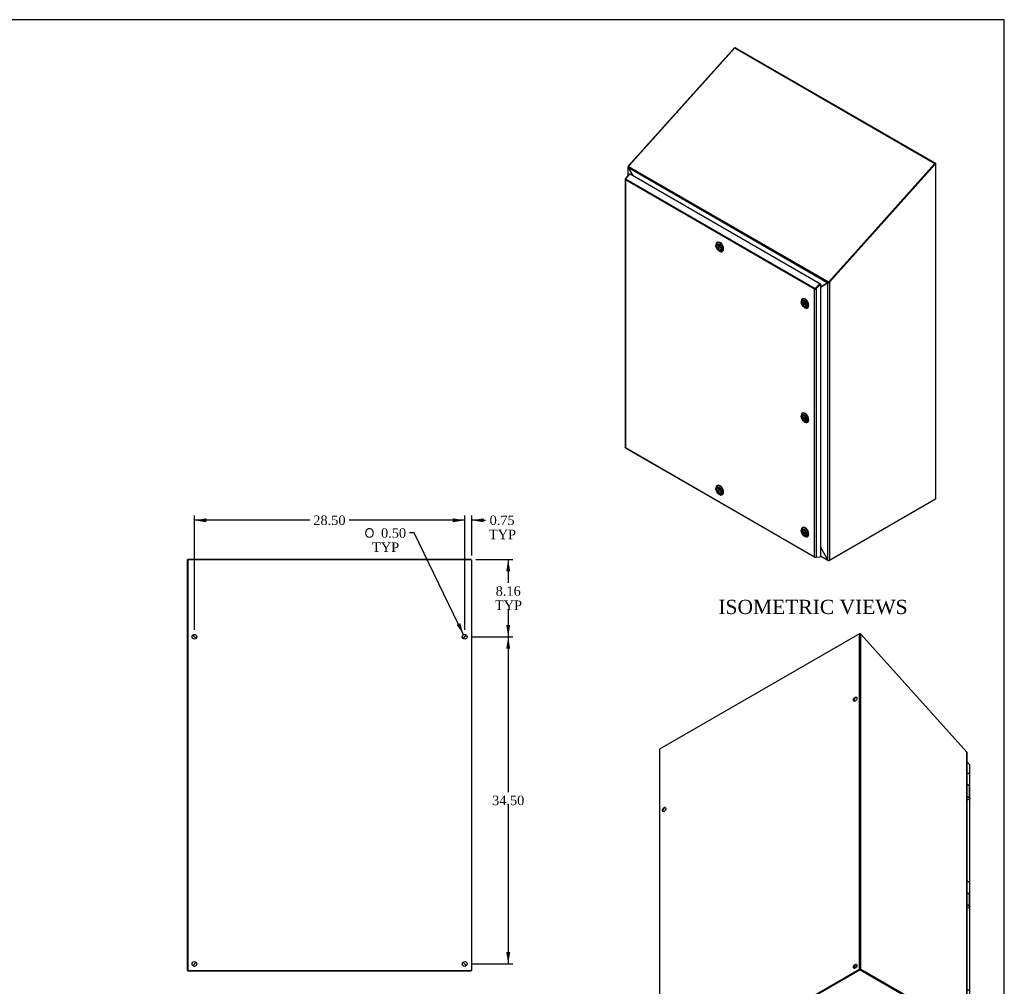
# Model space of a CAD drawing. Header units: inches. Extents: x 1 to 240, y -1 to 159.
# Tile 20 of 20: x 136 to 240, y 57 to 159. Entities that reach past the tile are written whole.
import ezdxf
from ezdxf.enums import TextEntityAlignment as Align

# ---------------------------------------------------------------- set-up
doc = ezdxf.new("R2010")
doc.units = ezdxf.units.IN
doc.header["$MEASUREMENT"] = 0
for name, color, linetype in [('COM70220', 7, 'Continuous'), ('COM70701-2', 7, 'Continuous'), ('COM70702-11', 7, 'Continuous'), ('COM70703-6', 7, 'Continuous'), ('COM70704-2', 7, 'Continuous'), ('COM70705-9', 7, 'Continuous'), ('Default', 7, 'Continuous'), ('HNG86659-1', 7, 'Continuous'), ('LOK10031', 7, 'Continuous'), ('LOK10031_INSERT', 7, 'Continuous'), ('STD26089', 7, 'Continuous')]:
    doc.layers.add(name, color=color, linetype=linetype)
doc.styles.add('SEACAD_Solid_Edge_ANSI1_Symbols', font='txt')
doc.styles.add('SEACAD_Times_New_Roman', font='times.ttf')
doc.dimstyles.new('HAMMOND_(STH_-_240x160)', dxfattribs={"dimtxt": 1, "dimasz": 1.25, "dimexe": 0.5, "dimexo": 0.5, "dimgap": 0.25, "dimtad": 0, "dimtih": 1, "dimtoh": 1, "dimzin": 0, "dimdsep": 46, "dimtxsty": 'SEACAD_Times_New_Roman', "dimblk1": '_SE_FILLED', "dimblk2": '_SE_FILLED', "dimsah": 1, "dimcen": 0.5, "dimadec": 0, "dimazin": 0, "dimtfac": 0.8, "dimtofl": 0, "dimtmove": 0, "dimatfit": 3, "dimfxl": 1, "dimtolj": 1, "dimtzin": 0, "dimarcsym": 0})

# ---------------------------------------------------------------- blocks, each defined once
blk = doc.blocks.new('SE5')
at = {"layer": 'COM70701-2', "color": 7, "linetype": 'Continuous'}
for p, q in [((183.3, 102.25), (153.48, 102.25)), ((153.48, 102.25), (153.48, 58.95)), ((183.41, 58.95), (183.41, 102.21)), ((182.49, 93.95), (182.84, 94.31)), ((182.48, 59.81), (182.84, 59.45)), ((153.48, 58.95), (183.3, 58.95)), ((183.41, 58.95), (183.3, 58.95))]:
    blk.add_line(p, q, dxfattribs=at)
for centre in [(154.16, 94.13), (182.66, 94.13), (154.16, 59.63), (182.66, 59.63)]:
    blk.add_circle(centre, 0.25, dxfattribs=at)
blk.add_open_spline([(183.3, 102.25), (183.32, 102.25), (183.33, 102.24), (183.36, 102.23), (183.37, 102.23), (183.39, 102.22), (183.4, 102.22), (183.41, 102.21), (183.41, 102.21), (183.41, 102.21)], degree=3, knots=[0, 0, 0, 0, 0.25, 0.25, 0.5, 0.5, 0.75, 0.75, 1, 1, 1, 1], dxfattribs=at)
at = {"layer": 'COM70702-11', "color": 7, "linetype": 'Continuous'}
for p, q in [((183.34, 102.29), (153.48, 102.29)), ((153.48, 102.25), (153.48, 102.29)), ((183.34, 102.24), (183.34, 102.29)), ((154.35, 93.96), (153.99, 94.31)), ((182.83, 94.31), (182.48, 93.96))]:
    blk.add_line(p, q, dxfattribs=at)
at = {"layer": 'COM70703-6', "color": 7, "linetype": 'Continuous'}
for p, q in [((154.34, 59.81), (153.98, 59.45)), ((182.84, 59.45), (182.48, 59.81)), ((153.48, 58.88), (153.48, 58.95)), ((183.34, 58.88), (153.48, 58.88)), ((183.34, 58.88), (183.34, 58.95))]:
    blk.add_line(p, q, dxfattribs=at)
at = {"layer": 'COM70704-2', "color": 7, "linetype": 'Continuous'}
for p, q in [((153.41, 102.25), (153.41, 58.95)), ((153.48, 102.25), (153.41, 102.25)), ((153.48, 102.25), (153.48, 102.25)), ((153.99, 94.31), (154.34, 93.96)), ((154.34, 59.81), (153.98, 59.45)), ((153.48, 58.95), (153.41, 58.95))]:
    blk.add_line(p, q, dxfattribs=at)
at = {"layer": 'COM70705-9', "color": 7, "linetype": 'Continuous'}
for p, q in [((154.2, 94.11), (154.2, 94.11)), ((154.27, 94.04), (154.27, 94.04)), ((182.55, 94.02), (182.55, 94.04)), ((182.63, 94.09), (182.63, 94.11))]:
    blk.add_line(p, q, dxfattribs=at)
blk = doc.blocks.new('SE6')
at = {"layer": 'COM70701-2', "color": 7, "linetype": 'Continuous'}
for p, q in [((211.07, 156.2), (199.91, 143.75)), ((211.08, 156.19), (211.07, 156.2)), ((211.22, 156.23), (211.18, 156.21)), ((211.22, 156.23), (232.31, 144.06)), ((199.88, 143.68), (199.88, 142.72)), ((199.91, 143.75), (199.89, 143.73)), ((199.95, 143.71), (199.89, 143.73)), ((199.91, 143.75), (199.96, 143.72)), ((199.91, 143.6), (200.37, 142.8)), ((199.91, 142.75), (199.91, 143.6)), ((199.92, 143.6), (199.91, 143.6)), ((232.24, 144.04), (232.26, 144.03)), ((232.26, 144.03), (232.31, 144.06)), ((232.31, 144.06), (232.31, 144))]:
    blk.add_line(p, q, dxfattribs=at)
for centre, radius, start, end in [((211.18, 156.06), 0.179, 113.5953, 128.7429), ((211.18, 156.06), 0.179, 76.8191, 103.8571), ((200, 143.68), 0.119, 152.9508, 222.4898)]:
    blk.add_arc(centre, radius, start, end, dxfattribs=at)
at = {"layer": 'COM70702-11', "color": 7, "linetype": 'Continuous'}
for p, q in [((211.13, 156.24), (200.03, 143.87)), ((211.13, 156.24), (232.24, 144.05)), ((199.92, 143.62), (220.96, 131.47)), ((199.92, 143.62), (199.93, 143.58)), ((199.93, 143.58), (200.38, 142.79)), ((200.03, 143.87), (199.95, 143.73)), ((199.95, 143.73), (221.01, 131.57)), ((232.24, 144.05), (221.15, 131.68)), ((232.25, 144.02), (232.24, 144.05)), ((219.88, 131.09), (219.88, 131.09)), ((219.92, 131.13), (219.92, 131.13)), ((220.18, 131), (220.95, 131.44)), ((220.95, 131.44), (220.96, 131.47)), ((221.01, 131.5), (220.96, 131.47)), ((221, 131.47), (221.01, 131.5)), ((221.01, 131.57), (221.15, 131.68)), ((221.03, 131.53), (221.01, 131.57)), ((221.03, 131.53), (221.1, 131.59)), ((221.15, 131.68), (221.16, 131.65))]:
    blk.add_line(p, q, dxfattribs=at)
for centre, radius, start, end in [((200.09, 143.63), 0.172, 143.0833, 182.5836), ((221.13, 131.45), 0.171, 132.2557, 170.973), ((221.07, 131.48), 0.0636, 122.7267, 157.8165)]:
    blk.add_arc(centre, radius, start, end, dxfattribs=at)
at = {"layer": 'COM70703-6', "color": 7, "linetype": 'Continuous'}
for p, q in [((220.18, 103.59), (220.97, 102.22)), ((220.18, 102.68), (220.97, 102.22)), ((220.18, 102.64), (221.02, 102.16)), ((221.05, 102.18), (221.05, 102.15)), ((221.07, 102.16), (221.05, 102.15)), ((221.12, 102.19), (221.07, 102.16)), ((221.07, 102.16), (221.07, 102.18))]:
    blk.add_line(p, q, dxfattribs=at)
blk.add_open_spline([(221.05, 102.15), (221.04, 102.15), (221.03, 102.15), (221.01, 102.16), (221, 102.16), (220.99, 102.18), (220.98, 102.18), (220.97, 102.2), (220.97, 102.21), (220.97, 102.22)], degree=3, knots=[0, 0, 0, 0, 0.25, 0.25, 0.5, 0.5, 0.75, 0.75, 1, 1, 1, 1], dxfattribs=at)
at = {"layer": 'COM70704-2', "color": 7, "linetype": 'Continuous'}
for p, q in [((221.07, 131.55), (232.26, 144.03)), ((221.12, 131.52), (232.31, 144)), ((232.26, 144.03), (232.31, 144)), ((232.31, 144), (232.31, 108.65)), ((220.97, 131.45), (220.18, 131)), ((220.18, 131), (220.2, 131.01)), ((221.01, 131.47), (220.2, 131.01)), ((221.01, 131.47), (220.97, 131.45)), ((220.97, 102.22), (220.97, 131.45)), ((221.07, 131.55), (221.12, 131.52)), ((221.12, 131.52), (221.12, 102.19)), ((232.31, 108.65), (221.12, 102.19)), ((220.18, 103.59), (220.97, 102.22)), ((221.12, 102.19), (221.1, 102.18))]:
    blk.add_line(p, q, dxfattribs=at)
for centre, radius, start, end in [((220.95, 131.67), 0.223, 273.5268, 318.1889), ((220.96, 131.55), 0.0947, 300.0362, 319.7456), ((220.81, 131.68), 0.291, 320.1906, 334.3739), ((221.08, 102.36), 0.181, 231.8532, 275.1984)]:
    blk.add_arc(centre, radius, start, end, dxfattribs=at)
at = {"layer": 'COM70705-9', "color": 7, "linetype": 'Continuous'}
for p, q in [((199.58, 142.37), (199.58, 114.1)), ((199.59, 142.34), (199.59, 142.35)), ((199.59, 142.34), (199.59, 142.34)), ((199.61, 142.42), (200.08, 142.94)), ((199.61, 142.42), (199.62, 142.41)), ((199.61, 142.3), (199.61, 114.09)), ((219.56, 130.78), (199.61, 142.3)), ((200.11, 142.95), (199.63, 142.42)), ((199.63, 142.42), (219.63, 130.87)), ((200.08, 142.94), (200.09, 142.93)), ((200.11, 142.95), (220.11, 131.4)), ((219.59, 130.8), (219.66, 130.84)), ((219.63, 130.87), (220.11, 131.4)), ((219.66, 130.84), (220.13, 131.36)), ((220.13, 131.36), (219.66, 130.84)), ((219.71, 130.81), (219.66, 130.84)), ((220.18, 131.33), (219.71, 130.81)), ((220.13, 131.36), (220.11, 131.4)), ((220.13, 131.36), (220.18, 131.33)), ((220.18, 131.33), (220.18, 102.56)), ((219.56, 102.57), (219.56, 130.78)), ((219.59, 130.8), (219.59, 130.79)), ((219.59, 130.79), (219.59, 130.79)), ((219.71, 130.81), (219.71, 102.54)), ((199.59, 114.08), (199.59, 114.08)), ((199.59, 114.07), (199.59, 114.08)), ((199.59, 114.07), (199.59, 114.07)), ((199.6, 114.05), (219.61, 102.51)), ((199.61, 114.09), (219.56, 102.57)), ((219.59, 102.53), (219.59, 102.53)), ((219.59, 102.53), (219.59, 102.53)), ((220.11, 102.52), (219.63, 102.5)), ((219.71, 102.54), (220.18, 102.56)), ((220.12, 102.55), (220.11, 102.52))]:
    blk.add_line(p, q, dxfattribs=at)
for centre, major_axis, ratio, start_param, end_param in [((199.68, 142.37), (0.108, 0), 0.57735, 2.356194, 3.587154), ((199.66, 142.35), (0.054, 0.0935), 0.57735, 1.22173, 2.049297), ((199.68, 142.34), (-0.086, 0.136), 0.549, 1.242088, 1.548986), ((199.68, 142.34), (-0.078, 0.123), 0.60466, 1.204587, 1.544038), ((219.66, 130.81), (0.054, 0.0935), 0.57735, 1.22173, 2.049297), ((219.63, 130.82), (0.036, 0.0189), 0.041976, -1.166142, -0.854205), ((219.63, 130.82), (-0.114, -0.059), 0.041488, 0.811828, 1.118725), ((219.63, 130.82), (-0.108, -0.057), 0.041976, 0.763364, 1.102814), ((219.63, 130.85), (0.108, 0), 0.57735, 4.266828, 5.497787), ((199.68, 114.1), (0.108, 0), 0.57735, 3.141593, 3.587154), ((199.68, 114.13), (-0.114, -0.059), 0.041488, 0.50493, 0.811828), ((199.68, 114.13), (-0.108, -0.057), 0.041976, 0.423914, 0.763364), ((199.66, 114.15), (0.054, 0.0935), 0.57735, 2.663092, 3.141593), ((219.63, 102.62), (0.078, -0.123), 0.60466, 4.68563, 5.025081), ((219.63, 102.62), (0.086, -0.136), 0.549, 4.690578, 4.997476), ((219.63, 102.58), (0.108, 0), 0.57735, 4.266828, 5.497787), ((219.66, 102.6), (0.054, 0.0935), 0.57735, 2.663092, 3.490659)]:
    blk.add_ellipse(centre, major_axis=major_axis, ratio=ratio, start_param=start_param, end_param=end_param, dxfattribs=at)
at = {"layer": 'LOK10031', "color": 7, "linetype": 'Continuous'}
for p, q in [((209.15, 135.46), (209.15, 135.38)), ((209.31, 135.74), (209.27, 135.71)), ((209.47, 134.83), (209.54, 134.79)), ((209.82, 134.76), (209.86, 134.78)), ((218.3, 129.78), (218.26, 129.75)), ((218.14, 129.5), (218.14, 129.42)), ((218.46, 128.87), (218.53, 128.83)), ((218.81, 128.8), (218.85, 128.83)), ((218.14, 117.44), (218.14, 117.36)), ((218.3, 117.72), (218.26, 117.69)), ((218.46, 116.81), (218.53, 116.77)), ((218.81, 116.74), (218.85, 116.77)), ((209.31, 110.08), (209.27, 110.06)), ((209.15, 109.81), (209.15, 109.73)), ((209.47, 109.17), (209.54, 109.13)), ((209.82, 109.11), (209.86, 109.13)), ((218.14, 105.38), (218.14, 105.3)), ((218.3, 105.66), (218.26, 105.63)), ((218.46, 104.75), (218.53, 104.71)), ((218.81, 104.68), (218.85, 104.71))]:
    blk.add_line(p, q, dxfattribs=at)
for centre, major_axis in [((209.47, 135.19), (-0.225, 0.39)), ((209.47, 135.19), (-0.158, 0.273)), ((218.46, 129.24), (-0.225, 0.39)), ((218.46, 129.24), (-0.158, 0.273)), ((218.46, 117.18), (-0.225, 0.39)), ((218.46, 117.18), (-0.157, 0.273)), ((209.47, 109.54), (-0.225, 0.39)), ((209.47, 109.54), (-0.157, 0.273)), ((218.46, 105.12), (-0.225, 0.39)), ((218.46, 105.12), (-0.157, 0.273))]:
    blk.add_ellipse(centre, major_axis=major_axis, ratio=0.57735, dxfattribs=at)
for centre, start_param, end_param in [((209.54, 135.23), 0, 0.785398), ((209.54, 135.23), 2.356194, 6.283185), ((209.58, 135.26), 3.141593, 6.283185), ((218.53, 129.28), 2.356194, 6.283185), ((218.57, 129.3), 3.141593, 6.283185), ((218.53, 129.28), 0, 0.785398), ((218.53, 117.22), 0, 0.785398), ((218.53, 117.22), 2.356194, 6.283185), ((218.57, 117.24), 3.141593, 6.283185), ((209.54, 109.58), 0, 0.785398), ((209.54, 109.58), 2.356194, 6.283185), ((209.58, 109.61), 3.141593, 6.283185), ((218.53, 105.16), 0, 0.785398), ((218.53, 105.16), 2.356194, 6.283185), ((218.57, 105.18), 3.141593, 6.283185)]:
    blk.add_ellipse(centre, major_axis=(-0.275, 0.476), ratio=0.57735, start_param=start_param, end_param=end_param, dxfattribs=at)
at = {"layer": 'LOK10031_INSERT', "color": 7, "linetype": 'Continuous'}
for p, q in [((209.33, 135.48), (209.31, 135.46)), ((209.44, 135.46), (209.44, 135.46)), ((209.44, 135.46), (209.44, 134.96)), ((209.5, 134.99), (209.44, 134.96)), ((209.5, 135.43), (209.5, 135.43)), ((209.5, 134.92), (209.5, 135.43)), ((209.63, 134.92), (209.65, 134.93)), ((218.68, 129.14), (218.24, 129.4)), ((218.24, 129.33), (218.3, 129.36)), ((218.24, 129.33), (218.68, 129.08)), ((218.32, 129.52), (218.3, 129.51)), ((218.62, 128.97), (218.64, 128.98)), ((218.68, 129.14), (218.68, 129.14)), ((218.68, 129.08), (218.68, 129.08)), ((218.68, 117.08), (218.24, 117.34)), ((218.32, 117.46), (218.3, 117.45)), ((218.24, 117.27), (218.3, 117.3)), ((218.24, 117.27), (218.68, 117.02)), ((218.62, 116.91), (218.64, 116.92)), ((218.68, 117.08), (218.68, 117.08)), ((218.68, 117.02), (218.68, 117.02)), ((209.33, 109.82), (209.31, 109.81)), ((209.44, 109.81), (209.44, 109.81)), ((209.44, 109.81), (209.44, 109.31)), ((209.5, 109.34), (209.44, 109.31)), ((209.5, 109.78), (209.5, 109.78)), ((209.5, 109.27), (209.5, 109.78)), ((209.63, 109.27), (209.65, 109.28)), ((218.68, 105.02), (218.24, 105.28)), ((218.24, 105.21), (218.3, 105.24)), ((218.24, 105.21), (218.68, 104.96)), ((218.32, 105.4), (218.3, 105.39)), ((218.68, 105.02), (218.68, 105.02)), ((218.68, 104.96), (218.68, 104.96)), ((218.62, 104.85), (218.64, 104.86))]:
    blk.add_line(p, q, dxfattribs=at)
for centre, major_axis, start_param, end_param in [((209.47, 135.19), (0.156, -0.271), 2.484547, 5.369435), ((209.47, 135.19), (-0.156, 0.271), 2.484547, 5.369435), ((218.46, 129.24), (0.156, -0.271), 0.91375, 3.798639), ((218.46, 129.24), (-0.156, 0.271), 0.91375, 3.798639), ((218.46, 117.18), (0.156, -0.271), 0.91375, 3.798639), ((218.46, 117.18), (-0.156, 0.271), 0.91375, 3.798639), ((209.47, 109.54), (0.156, -0.271), 2.484547, 5.369435), ((209.47, 109.54), (-0.156, 0.271), 2.484547, 5.369435), ((218.46, 105.12), (0.156, -0.271), 0.91375, 3.798639), ((218.46, 105.12), (-0.156, 0.271), 0.91375, 3.798639)]:
    blk.add_ellipse(centre, major_axis=major_axis, ratio=0.57735, start_param=start_param, end_param=end_param, dxfattribs=at)
blk = doc.blocks.new('SE7')
at = {"layer": 'COM70220', "color": 7, "linetype": 'Continuous'}
for centre, major_axis, start_param, end_param in [((235.47, 52.48), (0.125, -0.217), -1.368171, -1.272424), ((216.29, 41.61), (0.25, 0.433), 3.142302, 3.166374), ((216.29, 41.41), (0.125, -0.217), -1.368171, -1.247847)]:
    blk.add_ellipse(centre, major_axis=major_axis, ratio=0.57735, start_param=start_param, end_param=end_param, dxfattribs=at)
blk.add_open_spline([(216.02, 41.19), (216.03, 41.19), (216.03, 41.19), (216.04, 41.18), (216.04, 41.18)], degree=3, knots=[0.93472305, 0.93472305, 0.93472305, 0.93472305, 0.96826827, 1, 1, 1, 1], dxfattribs=at)
at = {"layer": 'COM70701-2', "color": 7, "linetype": 'Continuous'}
for p, q in [((224.29, 94.44), (203.21, 82.27)), ((224.29, 59.09), (224.29, 94.44)), ((224.45, 59.09), (224.45, 94.41)), ((224.45, 94.41), (235.61, 81.95)), ((203.21, 82.27), (203.21, 46.92)), ((235.61, 81.95), (235.63, 81.94)), ((235.61, 52.65), (235.61, 81.95)), ((235.64, 52.6), (235.64, 81.88)), ((203.21, 46.92), (224.29, 59.09)), ((203.26, 46.89), (224.34, 59.06)), ((224.4, 59.06), (235.56, 52.62)), ((224.45, 59.09), (235.61, 52.65)), ((235.61, 52.65), (235.56, 52.62)), ((235.56, 52.61), (235.63, 52.63)), ((235.61, 52.59), (235.56, 52.62)), ((235.56, 52.62), (235.56, 52.61)), ((235.61, 52.65), (235.63, 52.63)), ((203.26, 46.89), (203.21, 46.92))]:
    blk.add_line(p, q, dxfattribs=at)
for centre, radius, start, end in [((224.33, 94.27), 0.179, 51.2571, 103.1809), ((235.52, 81.88), 0.119, 0.2609, 27.0492)]:
    blk.add_arc(centre, radius, start, end, dxfattribs=at)
for centre in [(223.84, 87.55), (203.69, 75.92), (223.84, 59.38), (203.69, 47.75)]:
    blk.add_ellipse(centre, major_axis=(-0.125, -0.217), ratio=0.57735, dxfattribs=at)
for centre, major_axis, start_param, end_param in [((223.89, 87.52), (-0.125, -0.217), 3.346674, 6.078104), ((203.74, 75.89), (-0.125, -0.217), 3.346674, 6.078104), ((223.89, 59.35), (-0.125, -0.217), 3.346674, 6.078104), ((224.37, 59.05), (0.108, 0), 0.785398, 2.356194), ((203.74, 47.72), (-0.125, -0.217), 3.346674, 6.078104)]:
    blk.add_ellipse(centre, major_axis=major_axis, ratio=0.57735, start_param=start_param, end_param=end_param, dxfattribs=at)
for points in [[(235.56, 52.61), (235.56, 52.61), (235.57, 52.61), (235.57, 52.61), (235.57, 52.61), (235.57, 52.61), (235.56, 52.61), (235.56, 52.62), (235.56, 52.62), (235.56, 52.62)], [(235.63, 52.63), (235.63, 52.63), (235.64, 52.63), (235.64, 52.62), (235.64, 52.61), (235.64, 52.6), (235.63, 52.6), (235.62, 52.59), (235.62, 52.59), (235.61, 52.59)]]:
    blk.add_open_spline(points, degree=3, knots=[0, 0, 0, 0, 0.25, 0.25, 0.5, 0.5, 0.75, 0.75, 1, 1, 1, 1], dxfattribs=at)
at = {"layer": 'COM70703-6', "color": 7, "linetype": 'Continuous'}
for p, q in [((224.37, 59.08), (203.26, 46.89)), ((224.37, 59.02), (203.26, 46.83)), ((224.37, 59.02), (224.37, 59.08)), ((224.37, 59.08), (235.56, 52.62)), ((224.37, 59.02), (235.56, 52.56)), ((235.56, 52.56), (214.45, 40.37)), ((214.5, 40.36), (235.61, 52.55)), ((235.39, 52.37), (215.84, 41.09)), ((235.61, 52.59), (235.56, 52.62)), ((235.56, 52.61), (235.56, 52.62)), ((235.56, 52.56), (235.56, 52.62)), ((235.56, 52.61), (235.58, 52.55)), ((235.58, 52.55), (235.56, 52.56)), ((203.26, 46.83), (203.26, 46.89)), ((203.26, 46.83), (214.45, 40.37)), ((215.8, 41.12), (215.84, 41.09)), ((214.45, 40.37), (214.47, 40.36))]:
    blk.add_line(p, q, dxfattribs=at)
for points, knots in [([(235.56, 52.62), (235.56, 52.61), (235.56, 52.61), (235.56, 52.61), (235.56, 52.61), (235.56, 52.61), (235.56, 52.61), (235.56, 52.61), (235.56, 52.61), (235.56, 52.61)], [0, 0, 0, 0, 0.25, 0.25, 0.5, 0.5, 0.75, 0.75, 1, 1, 1, 1]), ([(235.61, 52.59), (235.61, 52.58), (235.61, 52.57), (235.61, 52.56), (235.61, 52.55), (235.6, 52.55), (235.6, 52.54), (235.59, 52.54), (235.58, 52.54), (235.58, 52.55)], [0, 0, 0, 0, 0.25, 0.25, 0.5, 0.5, 0.75, 0.75, 1, 1, 1, 1]), ([(214.47, 40.36), (214.48, 40.36), (214.49, 40.36), (214.5, 40.37), (214.51, 40.37), (214.51, 40.37)], [0, 0, 0, 0, 0.25, 0.25, 0.3895023, 0.3895023, 0.3895023, 0.3895023])]:
    blk.add_open_spline(points, degree=3, knots=knots, dxfattribs=at)
at = {"layer": 'COM70704-2', "color": 7, "linetype": 'Continuous'}
for p, q in [((203.21, 46.92), (203.21, 46.86)), ((203.26, 46.89), (203.21, 46.86)), ((203.21, 46.86), (203.26, 46.83)), ((215.8, 41.12), (215.82, 41.09)), ((215.82, 41.09), (215.83, 41.1))]:
    blk.add_line(p, q, dxfattribs=at)
at = {"layer": 'COM70705-9', "color": 7, "linetype": 'Continuous'}
for p, q in [((235.91, 80.62), (235.64, 80.92)), ((235.91, 79.63), (235.91, 80.62)), ((235.94, 52.31), (235.94, 80.58)), ((235.91, 68.21), (235.91, 77.07)), ((235.91, 56.79), (235.91, 65.65)), ((235.91, 52.35), (235.91, 54.23)), ((215.39, 40.79), (235.39, 52.34)), ((215.41, 40.73), (235.41, 52.28)), ((215.89, 40.71), (235.89, 52.26)), ((215.91, 40.71), (235.91, 52.26)), ((235.39, 52.34), (235.39, 52.42)), ((235.39, 52.34), (235.44, 52.37)), ((235.86, 52.32), (235.39, 52.34)), ((235.39, 52.34), (235.86, 52.32)), ((235.39, 52.34), (235.41, 52.28)), ((235.89, 52.26), (235.41, 52.28)), ((235.44, 52.37), (235.44, 52.45)), ((235.44, 52.37), (235.91, 52.35)), ((235.85, 52.32), (235.85, 52.32)), ((235.91, 52.35), (235.86, 52.32)), ((235.93, 52.28), (235.86, 52.32)), ((215.34, 40.85), (215.34, 40.76)), ((215.34, 40.76), (215.39, 40.79)), ((215.4, 40.76), (215.34, 40.76)), ((215.39, 40.88), (215.39, 40.79)), ((215.39, 40.79), (215.39, 40.79)), ((215.39, 40.79), (215.41, 40.73)), ((215.41, 40.73), (215.89, 40.71)), ((215.86, 41.1), (215.86, 41.06)), ((215.91, 41.09), (215.91, 41.13))]:
    blk.add_line(p, q, dxfattribs=at)
for centre, major_axis, start_param, end_param in [((235.83, 80.58), (-0.108, 0), 3.141593, 3.926991), ((235.86, 52.36), (-0.054, 0.0935), 2.792527, 3.551924), ((235.83, 52.31), (-0.108, 0), 2.696031, 3.926991), ((215.86, 40.81), (-0.054, 0.0935), 2.792527, 3.141593)]:
    blk.add_ellipse(centre, major_axis=major_axis, ratio=0.57735, start_param=start_param, end_param=end_param, dxfattribs=at)
at = {"layer": 'HNG86659-1', "color": 7, "linetype": 'Continuous'}
for p, q in [((235.66, 79.74), (235.64, 79.74)), ((235.92, 78.37), (235.92, 79.59)), ((235.81, 78.44), (235.64, 78.55)), ((235.86, 78.4), (235.64, 78.54)), ((235.86, 78.4), (235.86, 77.2)), ((235.92, 77.11), (235.92, 78.34)), ((235.64, 77.31), (235.86, 77.2)), ((235.87, 77.14), (235.64, 77.25)), ((235.88, 77.13), (235.64, 77.25)), ((235.88, 77.13), (235.87, 77.14)), ((235.66, 68.32), (235.64, 68.32)), ((235.92, 66.95), (235.92, 68.17)), ((235.81, 67.02), (235.64, 67.13)), ((235.86, 66.98), (235.64, 67.12)), ((235.86, 66.98), (235.86, 65.78)), ((235.92, 65.69), (235.92, 66.92)), ((235.64, 65.89), (235.86, 65.78)), ((235.87, 65.72), (235.64, 65.83)), ((235.88, 65.71), (235.64, 65.83)), ((235.88, 65.71), (235.87, 65.72)), ((235.66, 56.9), (235.64, 56.9)), ((235.92, 55.53), (235.92, 56.75)), ((235.81, 55.6), (235.64, 55.71)), ((235.86, 55.56), (235.64, 55.7)), ((235.86, 55.56), (235.86, 54.36)), ((235.92, 54.27), (235.92, 55.5)), ((235.64, 54.47), (235.86, 54.36)), ((235.87, 54.3), (235.64, 54.41)), ((235.88, 54.29), (235.64, 54.41)), ((235.88, 54.29), (235.87, 54.3))]:
    blk.add_line(p, q, dxfattribs=at)
for centre, radius, start, end in [((235.64, 79.32), 0.412, 58.9797, 90.2438), ((235.67, 79.45), 0.286, 67.57, 92.741), ((235.74, 78.25), 0.224, 59.6555, 82.9064), ((235.7, 78.27), 0.208, 38.7237, 58.7029), ((235.7, 77.03), 0.233, 34.8416, 46.393), ((235.64, 67.9), 0.412, 58.9797, 90.2438), ((235.67, 68.03), 0.286, 67.57, 92.741), ((235.74, 66.83), 0.224, 59.6555, 82.9064), ((235.7, 66.85), 0.208, 38.7237, 58.7029), ((235.7, 65.61), 0.233, 34.8416, 46.393), ((235.64, 56.48), 0.412, 58.9797, 90.2438), ((235.67, 56.61), 0.286, 67.57, 92.741), ((235.74, 55.41), 0.224, 59.6555, 82.9064), ((235.7, 55.43), 0.208, 38.7237, 58.7029), ((235.7, 54.19), 0.233, 34.8416, 46.393)]:
    blk.add_arc(centre, radius, start, end, dxfattribs=at)
for centre, major_axis, ratio, start_param, end_param in [((235.69, 78.37), (-0.236, 0), 0.57735, 3.141593, 4.605551), ((235.69, 78.34), (-0.236, 0), 0.57735, 3.925794, 4.317393), ((235.69, 78.34), (-0.236, 0), 0.57735, 3.141593, 3.925794), ((235.69, 77.07), (-0.202, -0.021), 0.501281, 1.287359, 3.570645), ((235.69, 66.95), (-0.236, 0), 0.57735, 3.141593, 4.605551), ((235.69, 66.92), (-0.236, 0), 0.57735, 3.925794, 4.317393), ((235.69, 66.92), (-0.236, 0), 0.57735, 3.141593, 3.925794), ((235.69, 65.65), (-0.202, -0.021), 0.501281, 1.287359, 3.570645), ((235.69, 55.53), (-0.236, 0), 0.57735, 3.141593, 4.605551), ((235.69, 55.5), (-0.236, 0), 0.57735, 3.925794, 4.317393), ((235.69, 55.5), (-0.236, 0), 0.57735, 3.141593, 3.925794), ((235.69, 54.23), (-0.202, -0.021), 0.501281, 1.287359, 3.570645)]:
    blk.add_ellipse(centre, major_axis=major_axis, ratio=ratio, start_param=start_param, end_param=end_param, dxfattribs=at)
for points, knots in [([(235.92, 79.61), (235.92, 79.62), (235.91, 79.63), (235.88, 79.67), (235.84, 79.7), (235.8, 79.71), (235.78, 79.72)], [0, 0, 0, 0, 0.064375, 0.37708, 0.753875, 1, 1, 1, 1]), ([(235.92, 79.59), (235.92, 79.6), (235.92, 79.6), (235.92, 79.61), (235.92, 79.62), (235.91, 79.63), (235.9, 79.64), (235.89, 79.65), (235.89, 79.65), (235.87, 79.66), (235.87, 79.66), (235.86, 79.67), (235.86, 79.67), (235.85, 79.67)], [0.3971419, 0.3971419, 0.3971419, 0.3971419, 0.5, 0.5, 0.625, 0.625, 0.75, 0.75, 0.875, 0.875, 0.9375, 0.9375, 1, 1, 1, 1]), ([(235.89, 77.16), (235.89, 77.16), (235.89, 77.16), (235.88, 77.15), (235.88, 77.15), (235.88, 77.14), (235.88, 77.14), (235.88, 77.14), (235.87, 77.14), (235.87, 77.14), (235.87, 77.13), (235.88, 77.13), (235.88, 77.13), (235.88, 77.13)], [0, 0, 0, 0, 0.25, 0.25, 0.5, 0.5, 0.625, 0.625, 0.75, 0.75, 0.875, 0.875, 1, 1, 1, 1]), ([(235.89, 77.16), (235.9, 77.16), (235.9, 77.15), (235.91, 77.14), (235.92, 77.14), (235.92, 77.12), (235.92, 77.11), (235.92, 77.1), (235.92, 77.09), (235.92, 77.09)], [0, 0, 0, 0, 0.125, 0.125, 0.25, 0.25, 0.5, 0.5, 0.5196779, 0.5196779, 0.5196779, 0.5196779]), ([(235.92, 68.19), (235.92, 68.2), (235.91, 68.21), (235.88, 68.25), (235.84, 68.28), (235.8, 68.29), (235.78, 68.3)], [0, 0, 0, 0, 0.064375, 0.37708, 0.753875, 1, 1, 1, 1]), ([(235.92, 68.17), (235.92, 68.18), (235.92, 68.18), (235.92, 68.19), (235.92, 68.2), (235.91, 68.21), (235.9, 68.22), (235.89, 68.23), (235.89, 68.23), (235.87, 68.24), (235.87, 68.24), (235.86, 68.25), (235.86, 68.25), (235.85, 68.25)], [0.3971419, 0.3971419, 0.3971419, 0.3971419, 0.5, 0.5, 0.625, 0.625, 0.75, 0.75, 0.875, 0.875, 0.9375, 0.9375, 1, 1, 1, 1]), ([(235.89, 65.74), (235.89, 65.74), (235.89, 65.74), (235.88, 65.73), (235.88, 65.73), (235.88, 65.72), (235.88, 65.72), (235.88, 65.72), (235.87, 65.72), (235.87, 65.71), (235.87, 65.71), (235.88, 65.71), (235.88, 65.71), (235.88, 65.71)], [0, 0, 0, 0, 0.25, 0.25, 0.5, 0.5, 0.625, 0.625, 0.75, 0.75, 0.875, 0.875, 1, 1, 1, 1]), ([(235.89, 65.74), (235.9, 65.74), (235.9, 65.73), (235.91, 65.72), (235.92, 65.72), (235.92, 65.7), (235.92, 65.69), (235.92, 65.67), (235.92, 65.67), (235.92, 65.67)], [0, 0, 0, 0, 0.125, 0.125, 0.25, 0.25, 0.5, 0.5, 0.5196779, 0.5196779, 0.5196779, 0.5196779]), ([(235.92, 56.77), (235.92, 56.78), (235.91, 56.79), (235.88, 56.83), (235.84, 56.86), (235.8, 56.87), (235.78, 56.88)], [0, 0, 0, 0, 0.064375, 0.37708, 0.753875, 1, 1, 1, 1]), ([(235.92, 56.75), (235.92, 56.76), (235.92, 56.76), (235.92, 56.77), (235.92, 56.78), (235.91, 56.79), (235.9, 56.8), (235.89, 56.81), (235.89, 56.81), (235.87, 56.82), (235.87, 56.82), (235.86, 56.83), (235.86, 56.83), (235.85, 56.83)], [0.3971419, 0.3971419, 0.3971419, 0.3971419, 0.5, 0.5, 0.625, 0.625, 0.75, 0.75, 0.875, 0.875, 0.9375, 0.9375, 1, 1, 1, 1]), ([(235.89, 54.32), (235.89, 54.32), (235.89, 54.32), (235.88, 54.31), (235.88, 54.31), (235.88, 54.3), (235.88, 54.3), (235.88, 54.3), (235.87, 54.3), (235.87, 54.29), (235.87, 54.29), (235.88, 54.29), (235.88, 54.29), (235.88, 54.29)], [0, 0, 0, 0, 0.25, 0.25, 0.5, 0.5, 0.625, 0.625, 0.75, 0.75, 0.875, 0.875, 1, 1, 1, 1]), ([(235.89, 54.32), (235.9, 54.32), (235.9, 54.31), (235.91, 54.3), (235.92, 54.3), (235.92, 54.28), (235.92, 54.27), (235.92, 54.26), (235.92, 54.25), (235.92, 54.25)], [0, 0, 0, 0, 0.125, 0.125, 0.25, 0.25, 0.5, 0.5, 0.5196779, 0.5196779, 0.5196779, 0.5196779])]:
    blk.add_open_spline(points, degree=3, knots=knots, dxfattribs=at)
for points in [[(235.86, 77.03), (235.9, 77.05), (235.92, 77.08), (235.92, 77.09)], [(235.86, 65.61), (235.9, 65.63), (235.92, 65.66), (235.92, 65.67)], [(235.86, 54.19), (235.9, 54.21), (235.92, 54.24), (235.92, 54.25)]]:
    blk.add_open_spline(points, degree=3, dxfattribs=at)
at = {"layer": 'STD26089', "color": 7, "linetype": 'Continuous'}
for p, q in [((223.71, 59.24), (223.75, 59.22)), ((223.94, 59.54), (223.9, 59.56))]:
    blk.add_line(p, q, dxfattribs=at)
blk.add_ellipse((223.85, 59.38), major_axis=(-0.094, -0.162), ratio=0.57735, start_param=0, end_param=3.141593, dxfattribs=at)
blk = doc.blocks.new('DMBLK682')
at = {"layer": 'Default', "linetype": 'Continuous', "transparency": 16777216}
for points in [[(187.46, 101.04), (187.25, 102.29), (187.04, 101.04)], [(187.46, 95.38), (187.04, 95.38), (187.25, 94.13)]]:
    blk.add_hatch(color=7, dxfattribs=at).paths.add_polyline_path(points)
at = {"layer": 'Default', "color": 7, "linetype": 'Continuous', "transparency": 16777216}
for p, q in [((183.84, 102.29), (187.75, 102.29)), ((187.25, 102.29), (187.25, 99.81)), ((187.25, 96.96), (187.25, 94.13)), ((183.41, 94.13), (187.75, 94.13))]:
    blk.add_line(p, q, dxfattribs=at)
at = {"layer": 'Default', "color": 7, "linetype": 'Continuous', "transparency": 16777216, "style": 'SEACAD_Times_New_Roman'}
for s, p in [('8.16', (185.93, 99.46)), ('TYP', (185.85, 97.96))]:
    blk.add_text(s, height=1, dxfattribs=at).set_placement(p, align=Align.TOP_LEFT)
blk = doc.blocks.new('_SE_FILLED')
at = {"color": 0}
blk.add_line((0, 0), (-1, 0), dxfattribs=at)
blk.add_solid([(0, 0), (-1, -0.1665), (-1, 0.1665), (0, 0)], dxfattribs=at)
blk = doc.blocks.new('DMBLK683')
at = {"layer": 'Default', "linetype": 'Continuous', "transparency": 16777216}
for points in [[(187.46, 92.88), (187.25, 94.13), (187.04, 92.88)], [(187.46, 60.88), (187.04, 60.88), (187.25, 59.63)]]:
    blk.add_hatch(color=7, dxfattribs=at).paths.add_polyline_path(points)
at = {"layer": 'Default', "color": 7, "linetype": 'Continuous', "transparency": 16777216}
for p, q in [((183.41, 94.13), (187.75, 94.13)), ((187.25, 94.13), (187.25, 77.73)), ((187.25, 76.38), (187.25, 59.63)), ((183.41, 59.63), (187.75, 59.63))]:
    blk.add_line(p, q, dxfattribs=at)
at = {"layer": 'Default', "color": 7, "linetype": 'Continuous', "transparency": 16777216, "style": 'SEACAD_Times_New_Roman'}
blk.add_text('34.50', height=1, dxfattribs=at).set_placement((185.55, 77.38), align=Align.TOP_LEFT)
blk = doc.blocks.new('DMBLK684')
at = {"layer": 'Default', "linetype": 'Continuous', "transparency": 16777216}
for points in [[(181.41, 106.62), (181.41, 106.21), (182.66, 106.42)], [(184.66, 106.62), (183.41, 106.42), (184.66, 106.21)]]:
    blk.add_hatch(color=7, dxfattribs=at).paths.add_polyline_path(points)
at = {"layer": 'Default', "color": 7, "linetype": 'Continuous', "transparency": 16777216}
for p, q in [((182.66, 106.42), (180.16, 106.42)), ((182.66, 94.88), (182.66, 106.92)), ((183.41, 102.71), (183.41, 106.92)), ((184.37, 106.42), (183.41, 106.42)), ((184.37, 106.42), (184.87, 106.42))]:
    blk.add_line(p, q, dxfattribs=at)
at = {"layer": 'Default', "color": 7, "linetype": 'Continuous', "transparency": 16777216, "style": 'SEACAD_Times_New_Roman'}
for s, p in [('0.75', (185.29, 106.92)), ('TYP', (185.22, 105.42))]:
    blk.add_text(s, height=1, dxfattribs=at).set_placement(p, align=Align.TOP_LEFT)
blk = doc.blocks.new('DMBLK685')
at = {"layer": 'Default', "linetype": 'Continuous', "transparency": 16777216}
for points in [[(155.41, 106.62), (154.16, 106.42), (155.41, 106.21)], [(181.41, 106.62), (181.41, 106.21), (182.66, 106.42)]]:
    blk.add_hatch(color=7, dxfattribs=at).paths.add_polyline_path(points)
at = {"layer": 'Default', "color": 7, "linetype": 'Continuous', "transparency": 16777216}
for p, q in [((154.16, 94.88), (154.16, 106.92)), ((166.35, 106.42), (154.16, 106.42)), ((182.66, 106.42), (170.47, 106.42)), ((182.66, 94.88), (182.66, 106.92))]:
    blk.add_line(p, q, dxfattribs=at)
at = {"layer": 'Default', "color": 7, "linetype": 'Continuous', "transparency": 16777216, "style": 'SEACAD_Times_New_Roman'}
blk.add_text('28.50', height=1, dxfattribs=at).set_placement((166.7, 106.92), align=Align.TOP_LEFT)
blk = doc.blocks.new('DMBLK693')
at = {"layer": 'Default', "linetype": 'Continuous', "transparency": 16777216}
blk.add_hatch(color=7, dxfattribs=at).paths.add_polyline_path([(181.82, 95.39), (182.55, 94.35), (182.19, 95.57)])
at = {"layer": 'Default', "color": 7, "linetype": 'Continuous', "transparency": 16777216}
for p, q in [((177.35, 105.08), (176.85, 105.08)), ((182.55, 94.35), (177.35, 105.08))]:
    blk.add_line(p, q, dxfattribs=at)
for s, style, p in [('O', 'SEACAD_Solid_Edge_ANSI1_Symbols', (172.1, 105.58)), ('0.50', 'SEACAD_Times_New_Roman', (173.84, 105.58)), ('TYP', 'SEACAD_Times_New_Roman', (172.9, 104.08))]:
    blk.add_text(s, height=1, dxfattribs=dict(at, style=style)).set_placement(p, align=Align.TOP_LEFT)
blk = doc.blocks.new('BORDER')
at = {"layer": 'Default', "color": 7, "linetype": 'Continuous'}
for p, q in [((0, 27.86), (-41.86, 27.86)), ((0, 0), (0, 27.86))]:
    blk.add_line(p, q, dxfattribs=at)

msp = doc.modelspace()

# ---------------------------------------------------------------- block references
at = {"layer": 'Default', "color": 7, "xscale": 5.7, "yscale": 5.7, "zscale": 5.7}
msp.add_blockref('BORDER', (239.562, 0.401), dxfattribs=at)
at = {"layer": 'Default'}
for name in ['SE6', 'SE5', 'SE7']:
    msp.add_blockref(name, (0, 0), dxfattribs=at)

# ---------------------------------------------------------------- texts
at = {"layer": 'Default', "color": 7, "linetype": 'Continuous', "style": 'SEACAD_Times_New_Roman'}
msp.add_text('ISOMETRIC VIEWS', height=1.5, dxfattribs=at).set_placement((209.414, 98.032), align=Align.TOP_LEFT)

# ---------------------------------------------------------------- dimensions: what is measured, and where the dimension line sits
at = {"layer": 'Default', "color": 7, "linetype": 'Continuous'}
for base, p1, p2, angle, text, picture, middle, dimtype in [((182.661, 106.416), (182.661, 94.38), (154.161, 94.38), 180, '\\A1;<>', 'DMBLK685', (168.411, 106.416), 161), ((187.253, 94.13), (183.339, 102.289), (182.911, 94.13), 90, '\\A1;<>\\PTYP', 'DMBLK682', (187.253, 98.956), 160), ((187.253, 94.13), (182.911, 94.13), (182.911, 59.63), 270, '\\A1;<>', 'DMBLK683', (187.253, 76.88), 161)]:
    dim = msp.add_linear_dim(base=base, p1=p1, p2=p2, angle=angle, text=text, dimstyle='HAMMOND_(STH_-_240x160)', dxfattribs=at)
    dim.commit()
    dim.dimension.update_dxf_attribs({"geometry": picture, "text_midpoint": middle, "dimtype": dimtype})
dim = msp.add_linear_dim(base=(182.661, 106.416), p1=(183.411, 102.207), p2=(182.661, 94.38), text='\\A1;<>\\PTYP', dimstyle='HAMMOND_(STH_-_240x160)', override={"dimtmove": 1}, dxfattribs=at)
dim.commit()
dim.dimension.update_dxf_attribs({"geometry": 'DMBLK684', "text_midpoint": (184.869, 106.416), "dimtype": 160})
dim = msp.add_diameter_dim_2p(p1=(182.77, 93.905), p2=(182.552, 94.355), text='\\A1;<>\\PTYP', dimstyle='HAMMOND_(STH_-_240x160)', dxfattribs=at)
dim.commit()
dim.dimension.update_dxf_attribs({"geometry": 'DMBLK693', "text_midpoint": (176.846, 105.077), "dimtype": 163})

doc.saveas('drawing.dxf')
